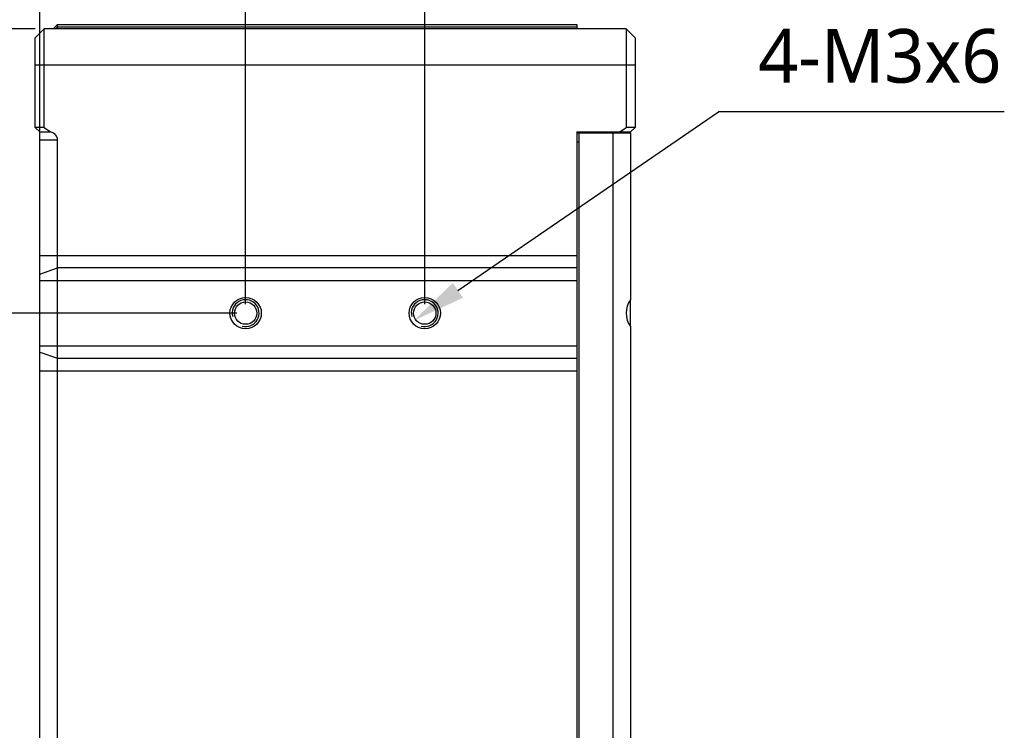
# Model space of a CAD drawing. Header units: millimetres. Extents: x 0 to 338, y -6 to 205.
# Tile 13 of 20: x 201 to 256, y 95 to 135. Entities that reach past the tile are written whole.
import ezdxf

# ---------------------------------------------------------------- set-up
doc = ezdxf.new("R2010")
doc.units = ezdxf.units.MM
doc.header["$LTSCALE"] = 23.1
doc.header["$PDMODE"] = 3
doc.header["$PDSIZE"] = 8
doc.layers.get('0').update_dxf_attribs({"linetype": 'CONTINUOUS'})
doc.layers.get('Defpoints').update_dxf_attribs({"linetype": 'CONTINUOUS'})
for name, color, linetype in [('03_ALL_AXES', 7, 'CONTINUOUS'), ('09_ALL_ROUNDS', 7, 'CONTINUOUS'), ('10_ALL_CHAMFER', 7, 'CONTINUOUS'), ('51__DRAFT_DIMS', 7, 'CONTINUOUS')]:
    doc.layers.add(name, color=color, linetype=linetype)
doc.styles.get("Standard").update_dxf_attribs({"font": 'Roboto-Regular.ttf'})
doc.dimstyles.new('DIMSTYLE_1', dxfattribs={"dimtxt": 3, "dimasz": 3, "dimexe": 2.5, "dimexo": 0.5, "dimgap": 0.75, "dimtad": 1, "dimlfac": 2, "dimdsep": 46, "dimtxsty": 'STANDARD', "dimblk": '_FILLED', "dimblk1": '_FILLED', "dimblk2": '_FILLED', "dimcen": 0.09, "dimclrt": 3, "dimazin": 2, "dimtp": 0.3, "dimtm": 0.3, "dimtfac": 1, "dimtofl": 0, "dimtmove": 0, "dimatfit": 3, "dimldrblk": '_FILLED', "dimfxl": 1, "dimtolj": 1, "dimarcsym": 0})
doc.dimstyles.new('DIMSTYLE_4', dxfattribs={"dimtxt": 3, "dimasz": 3, "dimexe": 2.5, "dimexo": 0.5, "dimtad": 1, "dimlfac": 2, "dimdsep": 46, "dimtxsty": 'STANDARD', "dimblk": '_FILLED', "dimblk1": '_FILLED', "dimblk2": '_FILLED', "dimcen": 0.09, "dimclrt": 3, "dimazin": 2, "dimtp": 0.1, "dimtm": 0.1, "dimtfac": 1, "dimtofl": 0, "dimtmove": 0, "dimatfit": 1, "dimldrblk": '_FILLED', "dimfxl": 1, "dimtolj": 1, "dimarcsym": 0})
doc.dimstyles.new('DIMSTYLE_6', dxfattribs={"dimtxt": 3, "dimasz": 3, "dimexe": 2.5, "dimexo": 0.5, "dimgap": 0.75, "dimtad": 1, "dimlfac": 2, "dimdsep": 46, "dimtxsty": 'STANDARD', "dimblk": '_FILLED', "dimblk1": '_FILLED', "dimblk2": '_FILLED', "dimcen": 0.09, "dimclrt": 3, "dimazin": 2, "dimtp": 0.2, "dimtm": 0.2, "dimtfac": 1, "dimtofl": 0, "dimtmove": 0, "dimatfit": 3, "dimldrblk": '_FILLED', "dimfxl": 1, "dimtolj": 1, "dimarcsym": 0})

# ---------------------------------------------------------------- blocks, each defined once
blk = doc.blocks.new('_FILLED')
at = {"color": 0, "linetype": 'ByBlock'}
blk.add_solid([(0, 0), (-1, 0.167), (-1, -0.167)], dxfattribs=at)
blk = doc.blocks.new('*D18')
at = {"layer": '51__DRAFT_DIMS', "color": 0, "lineweight": -2}
for p, q in [((213.506, 118.647), (213.506, 140.695)), ((223.506, 118.647), (223.506, 140.695)), ((216.506, 138.195), (220.506, 138.195))]:
    blk.add_line(p, q, dxfattribs=at)
at = {"layer": 'Defpoints', "color": 0}
for p in [(223.506, 138.195), (213.506, 118.147), (223.506, 118.147)]:
    blk.add_point(p, dxfattribs=at)
at = {"layer": '51__DRAFT_DIMS', "color": 0, "linetype": 'ByBlock', "lineweight": -2, "xscale": 3, "yscale": 3, "zscale": 3, "rotation": 180}
blk.add_blockref('_FILLED', (213.506, 138.195), dxfattribs=at)
at = {"layer": '51__DRAFT_DIMS', "color": 0, "linetype": 'ByBlock', "lineweight": -2, "xscale": 3, "yscale": 3, "zscale": 3}
blk.add_blockref('_FILLED', (223.506, 138.195), dxfattribs=at)
at = {"layer": '51__DRAFT_DIMS', "color": 3, "insert": (218.48, 142.945), "char_height": 3, "attachment_point": 2, "line_spacing_factor": 0.9}
blk.add_mtext('\\A1;20', dxfattribs=at)
blk = doc.blocks.new('*D19')
at = {"layer": '51__DRAFT_DIMS', "color": 0, "lineweight": -2}
for p, q in [((213.006, 118.147), (194.367, 118.147)), ((196.867, 115.147), (196.867, 81.147)), ((213.006, 78.147), (194.367, 78.147))]:
    blk.add_line(p, q, dxfattribs=at)
at = {"layer": 'Defpoints', "color": 0}
for p in [(213.506, 118.147), (196.867, 78.147), (213.506, 78.147)]:
    blk.add_point(p, dxfattribs=at)
at = {"layer": '51__DRAFT_DIMS', "color": 0, "linetype": 'ByBlock', "lineweight": -2, "xscale": 3, "yscale": 3, "zscale": 3}
for p, rotation in [((196.867, 118.147), 89.99999999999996), ((196.867, 78.147), 269.9999999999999)]:
    blk.add_blockref('_FILLED', p, dxfattribs=dict(at, rotation=rotation))
at = {"layer": '51__DRAFT_DIMS', "color": 3, "insert": (192.117, 98.103), "char_height": 3, "attachment_point": 2, "rotation": 90, "line_spacing_factor": 0.9}
blk.add_mtext('\\A1;80', dxfattribs=at)
blk = doc.blocks.new('*D20')
at = {"layer": '51__DRAFT_DIMS', "color": 0, "lineweight": -2}
for p, q in [((202.006, 128.323), (202.006, 140.695)), ((213.506, 118.647), (213.506, 140.695)), ((205.006, 138.195), (210.506, 138.195))]:
    blk.add_line(p, q, dxfattribs=at)
at = {"layer": 'Defpoints', "color": 0}
for p in [(213.506, 138.195), (202.006, 127.823), (213.506, 118.147)]:
    blk.add_point(p, dxfattribs=at)
at = {"layer": '51__DRAFT_DIMS', "color": 0, "linetype": 'ByBlock', "lineweight": -2, "xscale": 3, "yscale": 3, "zscale": 3, "rotation": 180}
blk.add_blockref('_FILLED', (202.006, 138.195), dxfattribs=at)
at = {"layer": '51__DRAFT_DIMS', "color": 0, "linetype": 'ByBlock', "lineweight": -2, "xscale": 3, "yscale": 3, "zscale": 3}
blk.add_blockref('_FILLED', (213.506, 138.195), dxfattribs=at)
at = {"layer": '51__DRAFT_DIMS', "color": 3, "insert": (207.701, 142.945), "char_height": 3, "attachment_point": 2, "line_spacing_factor": 0.9}
blk.add_mtext('\\A1;23', dxfattribs=at)
blk = doc.blocks.new('*D21')
at = {"layer": '51__DRAFT_DIMS', "color": 0, "lineweight": -2}
for p, q in [((201.756, 134.022), (194.39, 134.022)), ((196.89, 131.022), (196.89, 121.147)), ((213.006, 118.147), (194.39, 118.147))]:
    blk.add_line(p, q, dxfattribs=at)
at = {"layer": 'Defpoints', "color": 0}
for p in [(202.256, 134.022), (196.89, 118.147), (213.506, 118.147)]:
    blk.add_point(p, dxfattribs=at)
at = {"layer": '51__DRAFT_DIMS', "color": 0, "linetype": 'ByBlock', "lineweight": -2, "xscale": 3, "yscale": 3, "zscale": 3}
for p, rotation in [((196.89, 134.022), 90), ((196.89, 118.147), 270)]:
    blk.add_blockref('_FILLED', p, dxfattribs=dict(at, rotation=rotation))
at = {"layer": '51__DRAFT_DIMS', "color": 3, "insert": (192.14, 126.037), "char_height": 3, "attachment_point": 2, "rotation": 90, "line_spacing_factor": 0.9}
blk.add_mtext('\\A1;31.75', dxfattribs=at)
blk = doc.blocks.new('*D22')
at = {"layer": '51__DRAFT_DIMS', "color": 0, "lineweight": -2}
for p in [(225.362, 119.419), (255.877, 129.394)]:
    blk.add_line(p, (239.91, 129.394), dxfattribs=at)
at = {"layer": 'Defpoints', "color": 0}
for p in [(224.125, 118.571), (222.888, 117.723)]:
    blk.add_point(p, dxfattribs=at)
at = {"layer": '51__DRAFT_DIMS', "color": 0, "linetype": 'ByBlock', "lineweight": -2, "xscale": 3, "yscale": 3, "zscale": 3, "rotation": 214.4356458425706}
blk.add_blockref('_FILLED', (222.888, 117.723), dxfattribs=at)
at = {"layer": '51__DRAFT_DIMS', "color": 3, "insert": (242.14, 134.019), "char_height": 3, "attachment_point": 1, "line_spacing_factor": 0.9}
blk.add_mtext('\\A1;4-M3x6', dxfattribs=at)

msp = doc.modelspace()

# ---------------------------------------------------------------- linework, layer by layer
at = {"color": 4}
for centre in [(213.5065, 118.1469), (223.5065, 118.1469)]:
    msp.add_arc(centre, 0.75, 255, 195, dxfattribs=at)
at = {"layer": '03_ALL_AXES', "color": 7}
for p, q in [((232.1065, 128.2219), (232.1065, 62.2719)), ((235.0065, 128.2219), (235.0065, 128.2719)), ((235.0065, 117.3978), (235.0065, 118.896))]:
    msp.add_line(p, q, dxfattribs=at)
at = {"layer": '09_ALL_ROUNDS', "color": 7}
for p, q in [((232.0065, 134.2719), (232.0065, 134.0219)), ((201.7565, 128.5219), (202.0065, 128.2719)), ((202.0065, 121.3651), (202.0065, 128.2719)), ((202.0065, 128.2719), (202.61, 128.2719)), ((202.2565, 128.5219), (202.61, 128.2719)), ((232.0065, 128.2719), (232.0065, 62.2719)), ((232.0065, 128.2219), (232.1065, 128.2219)), ((203.0065, 121.3651), (203.0065, 127.8227))]:
    msp.add_line(p, q, dxfattribs=at)
at = {"layer": '09_ALL_ROUNDS', "color": 4}
for p, q in [((202.0065, 127.8227), (203.0065, 127.8227)), ((232.0065, 127.7219), (232.1065, 127.7219))]:
    msp.add_line(p, q, dxfattribs=at)
at = {"layer": '09_ALL_ROUNDS', "color": 7}
msp.add_ellipse((202.2994, 127.8227), major_axis=(0.7071, 0), ratio=0.7071068, start_param=0, end_param=1.1159327, dxfattribs=at)
at = {"layer": '10_ALL_CHAMFER', "color": 7}
for p, q in [((202.7565, 134.0219), (203.0065, 134.2719)), ((203.0065, 134.0219), (203.0065, 134.2719)), ((203.0065, 134.2719), (232.0065, 134.2719)), ((201.7565, 133.5219), (202.2565, 134.0219)), ((202.2565, 128.5219), (202.2565, 134.0219)), ((234.7565, 134.0219), (202.2565, 134.0219)), ((234.7565, 134.0219), (234.7565, 128.5219)), ((235.2565, 133.5219), (234.7565, 134.0219)), ((201.7565, 128.5219), (201.7565, 133.5219)), ((235.2565, 133.5219), (235.2565, 128.5219)), ((202.2565, 128.5219), (201.7565, 128.5219)), ((232.0065, 128.2719), (235.0065, 128.2719)), ((232.1065, 128.2219), (235.0065, 128.2219)), ((234.0065, 128.2219), (234.0065, 62.2719)), ((234.4029, 128.2719), (234.7565, 128.5219)), ((235.2565, 128.5219), (234.7565, 128.5219)), ((235.0065, 128.2719), (235.2565, 128.5219)), ((235.0065, 128.2219), (235.0065, 118.8969)), ((202.0065, 63.2719), (202.0065, 121.3651)), ((203.0065, 62.2719), (203.0065, 121.3651)), ((235.0065, 117.3969), (235.0065, 78.8969))]:
    msp.add_line(p, q, dxfattribs=at)
at = {"layer": '10_ALL_CHAMFER', "color": 4}
for p, q in [((202.8731, 134.0219), (203.0065, 134.1469)), ((203.0065, 134.1469), (232.0065, 134.1469)), ((201.7565, 132.0219), (235.2565, 132.0219)), ((202.0065, 121.3651), (232.0065, 121.3651)), ((202.0065, 120.3211), (203.0065, 120.6691)), ((232.0065, 120.6691), (203.0065, 120.6691)), ((202.0065, 119.9732), (232.0065, 119.9732)), ((202.0065, 116.3206), (232.0065, 116.3206)), ((202.0065, 115.9726), (203.0065, 115.6246)), ((203.0065, 115.6246), (232.0065, 115.6246)), ((202.0065, 114.9286), (232.0065, 114.9286))]:
    msp.add_line(p, q, dxfattribs=at)
at = {"layer": '10_ALL_CHAMFER', "color": 7}
for centre, radius in [((213.5065, 118.1469), 0.875), ((223.5065, 118.1469), 0.875), ((213.5065, 118.1469), 0.625), ((223.5065, 118.1469), 0.625)]:
    msp.add_circle(centre, radius, dxfattribs=at)
msp.add_ellipse((236.0065, 118.1469), major_axis=(1.25, 0), ratio=1, start_param=2.4980915, end_param=3.7850938, dxfattribs=at)
at = {"layer": '51__DRAFT_DIMS', "color": 4}
msp.add_arc((223.5065, 118.1469), 0.75, 0.74558, 90, dxfattribs=at)

# ---------------------------------------------------------------- dimensions: what is measured, and where the dimension line sits
for base, p1, p2, picture, middle in [((213.5065, 138.195), (202.0065, 127.8227), (213.5065, 118.1469), '*D20', (207.7008, 138.195)), ((223.5065, 138.195), (213.5065, 118.1469), (223.5065, 118.1469), '*D18', (218.4801, 138.195))]:
    dim = msp.add_linear_dim(base=base, p1=p1, p2=p2, dimstyle='DIMSTYLE_6', dxfattribs=at)
    dim.commit()
    dim.dimension.update_dxf_attribs({"geometry": picture, "text_midpoint": middle, "dimtype": 160})
for base, p1, p2, picture, middle in [((196.8905, 118.1469), (202.2565, 134.0219), (213.5065, 118.1469), '*D21', (196.8905, 126.0375)), ((196.8674, 78.1469), (213.5065, 118.1469), (213.5065, 78.1469), '*D19', (196.8674, 98.1029))]:
    dim = msp.add_linear_dim(base=base, p1=p1, p2=p2, angle=270, dimstyle='DIMSTYLE_1', dxfattribs=at)
    dim.commit()
    dim.dimension.update_dxf_attribs({"geometry": picture, "text_midpoint": middle, "dimtype": 160})
dim = msp.add_diameter_dim_2p(p1=(224.125, 118.571), p2=(222.8879, 117.7227), text='4-M3x6', dimstyle='DIMSTYLE_4', override={"dimtih": 1, "dimtoh": 1, "dimpost": '<>', "dimtxsty": 'STANDARD'}, dxfattribs=at)
dim.commit()
dim.dimension.update_dxf_attribs({"geometry": '*D22', "text_midpoint": (249.009, 129.3936), "dimtype": 163})

doc.saveas('drawing.dxf')
